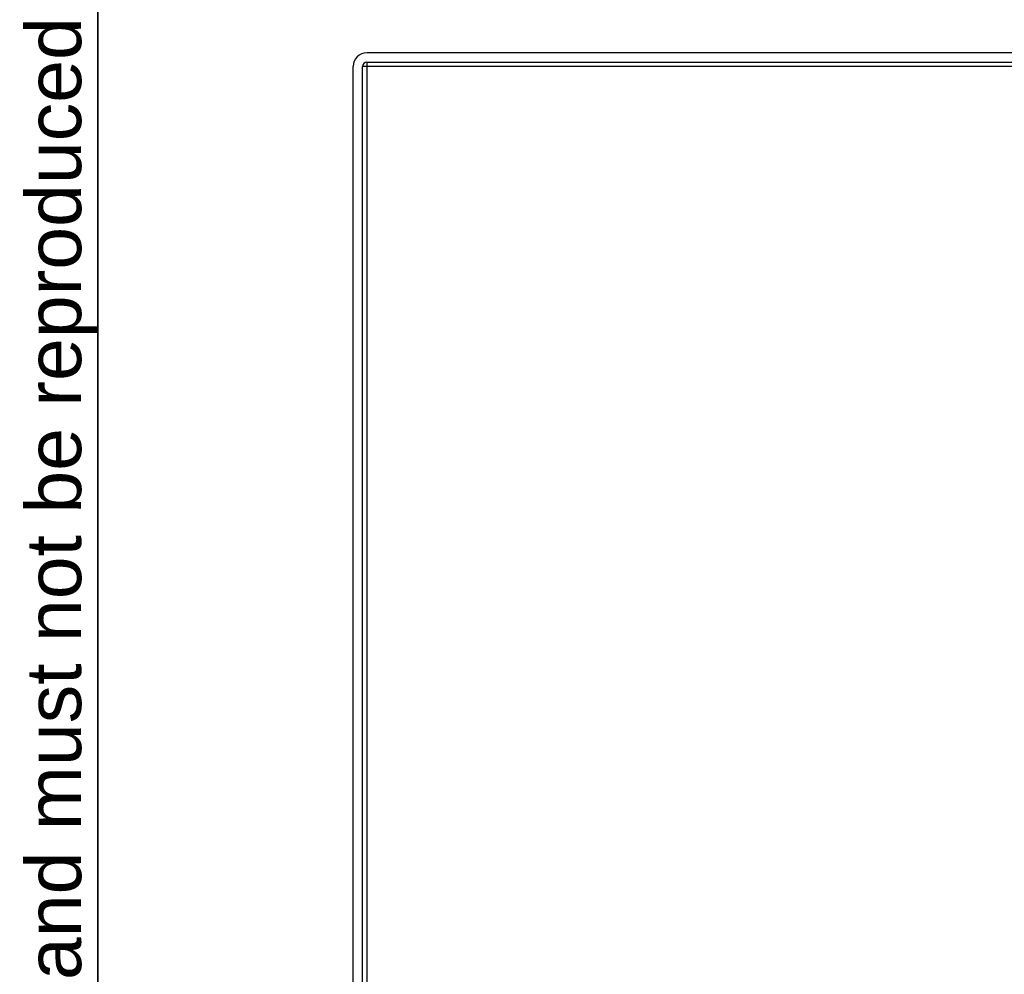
# Model space of a CAD drawing. Header units: inches. Extents: x 0.1 to 100, y -11 to 65.
# Tile 7 of 27: x 1.6 to 11.3, y 41.9 to 51.2. Entities that reach past the tile are written whole.
import ezdxf

# ---------------------------------------------------------------- set-up
doc = ezdxf.new("R2010")
doc.units = ezdxf.units.IN
doc.header["$LTSCALE"] = 6.002907
doc.header["$MEASUREMENT"] = 0
doc.layers.get('0').update_dxf_attribs({"lineweight": 25})
for name, color, linetype, lineweight in [('Sketch Geometry(ANSI)', 7, 'Continuous', 25), ('Symbols(ANSI)', 7, 'Continuous', 25), ('Visible Edges(ANSI)', 7, 'Continuous', 25), ('Visible Tangent Edges(ANSI)', 7, 'Continuous', 25)]:
    doc.layers.add(name, color=color, linetype=linetype, lineweight=lineweight)
doc.styles.add('Current-ANSI', font='arial.ttf')

# ---------------------------------------------------------------- blocks, each defined once
blk = doc.blocks.new('Borders 10_EXM - B (Inch)')
at = {"layer": 'Sketch Geometry(ANSI)', "linetype": 'Continuous', "lineweight": 35}
blk.add_line((0.3979, 10.5665), (0.3979, 0.2545), dxfattribs=at)
at = {"layer": 'Symbols(ANSI)', "color": 7, "insert": (0.3979, 5.4193), "char_height": 0.09, "attachment_point": 7, "rotation": 90, "style": 'Current-ANSI'}
blk.add_mtext('This drawing is confidential and must not be reproduced or used without the consent of EXM', dxfattribs=at)
at = {"layer": 'Symbols(ANSI)', "color": 7, "style": 'Current-ANSI'}
blk.add_attdef('FILENAME_AND_PATH_001', (6.0134, 10.7181), '', height=0.09, dxfattribs=at)

msp = doc.modelspace()

# ---------------------------------------------------------------- linework, layer by layer
at = {"layer": 'Visible Edges(ANSI)'}
for p, q in [((29.5503, 50.8917), (5.0243, 50.8917)), ((4.8909, 18.1476), (4.8909, 50.7583)), ((4.9825, 18.1476), (4.9825, 50.7583)), ((5.0243, 50.8001), (29.5503, 50.8001))]:
    msp.add_line(p, q, dxfattribs=at)
for radius in [0.1334, 0.0418]:
    msp.add_arc((5.0243, 50.7583), radius, 90, 180, dxfattribs=at)
at = {"layer": 'Visible Tangent Edges(ANSI)'}
for p, q in [((5.0243, 50.7583), (4.9825, 50.7583)), ((5.0243, 50.8001), (5.0243, 50.7583)), ((29.5503, 50.7583), (5.0243, 50.7583)), ((5.0243, 50.7583), (5.0243, 18.1476))]:
    msp.add_line(p, q, dxfattribs=at)

# ---------------------------------------------------------------- block references
at = {"xscale": 6.002907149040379, "yscale": 6.002907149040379, "zscale": 6.002907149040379}
msp.add_blockref('Borders 10_EXM - B (Inch)', (0, 0), dxfattribs=at)

doc.saveas('drawing.dxf')
